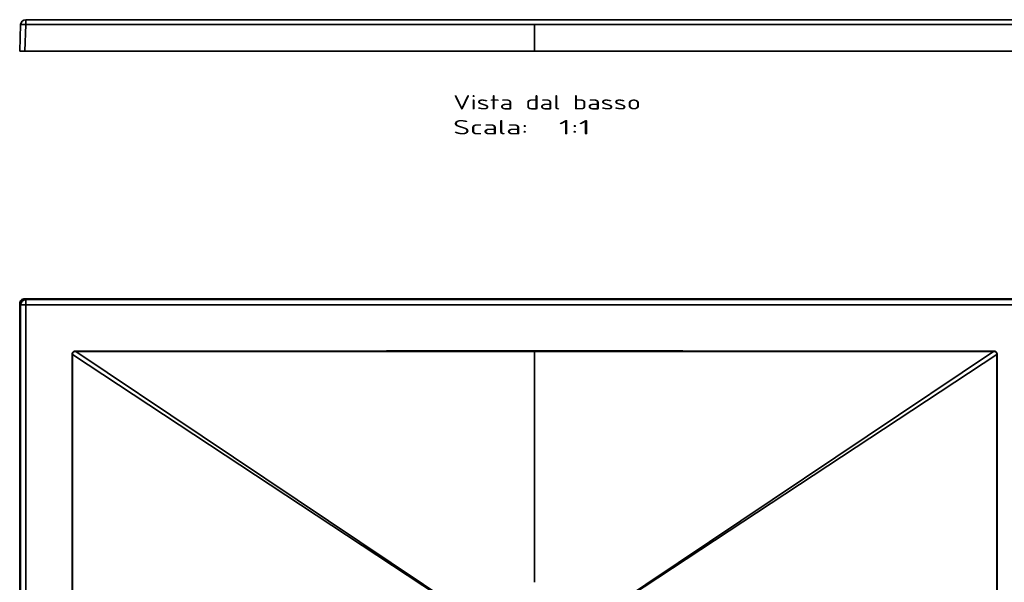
# Model space of a CAD drawing. Extents: x 94 to 1562, y -11 to 1313.
# Tile 2 of 3: x 94 to 1051, y 495 to 1042. Entities that reach past the tile are written whole.
import ezdxf
from ezdxf.enums import TextEntityAlignment as Align

# ---------------------------------------------------------------- set-up
doc = ezdxf.new("R2010")
doc.units = 0
doc.layers.get('0').update_dxf_attribs({"lineweight": 13})
doc.styles.get("Standard").update_dxf_attribs({"font": 'isocp.shx'})

# ---------------------------------------------------------------- blocks, each defined once
blk = doc.blocks.new('BLOCK31')
at = {"color": 7, "lineweight": 35}
for p, q in [((-500, 345), (-500, 0)), ((-495, 350), (0, 350)), ((0, 349.1), (-494.11, 349.1)), ((0, 349.1), (-494.11, 349.1)), ((495, 350), (0, 350)), ((0, 349.1), (494.11, 349.1)), ((494.11, 349.1), (0, 349.1)), ((-499.1, 344.11), (-499.1, 0)), ((-499.1, 344.11), (-499.1, 0)), ((-494.11, -344.11), (-494.11, 344.11)), ((494.11, 344.11), (-494.11, 344.11)), ((-494.11, 344.11), (-494.11, -344.11)), ((-494.11, 344.11), (494.11, 344.11)), ((-61.71, 41.37), (-445.64, 298.73)), ((-61.71, 41.37), (-445.64, 298.73)), ((0, 74.41), (0, 298.71)), ((0, 74.41), (0, 298.71)), ((61.71, 41.37), (445.64, 298.73)), ((61.71, 41.37), (445.64, 298.73)), ((-449.07, 0), (-449.07, 295.85)), ((-449.07, 295.85), (-449.07, 0)), ((-448.8, 295.85), (-448.8, 0)), ((-62.03, 40.89), (-448.8, 295.85)), ((-448.8, 295.85), (-448.8, 0)), ((-62.03, 40.89), (-448.8, 295.85)), ((62.03, 40.89), (448.8, 295.85)), ((62.03, 40.89), (448.8, 295.85)), ((448.8, 295.85), (448.8, 0)), ((448.8, 295.85), (448.8, 0)), ((449.07, 295.85), (449.07, 0)), ((449.07, 295.85), (449.07, 0))]:
    blk.add_line(p, q, dxfattribs=at)
at = {"color": 7, "lineweight": 35, "ltscale": 0.031699}
for p, q in [((-500, 345), (-499.1, 344.11)), ((-500, 345), (-499.1, 344.11)), ((-494.11, 349.1), (-495, 350)), ((-495, 350), (-494.11, 349.1))]:
    blk.add_line(p, q, dxfattribs=at)
at = {"color": 7, "lineweight": 35, "ltscale": 0.124925}
blk.add_line((-494.11, 349.1), (-494.11, 344.11), dxfattribs=at)
at = {"color": 7, "lineweight": 35, "ltscale": 0.124924}
for p, q in [((-494.11, 344.11), (-494.11, 349.1)), ((-499.1, 344.11), (-494.11, 344.11)), ((-494.11, 344.11), (-499.1, 344.11))]:
    blk.add_line(p, q, dxfattribs=at)
at = {"color": 7, "lineweight": 35, "ltscale": 0.022414}
blk.add_line((0, 349.1), (0, 350), dxfattribs=at)
blk.add_line((0, 349.1), (0, 350), dxfattribs=at)
at = {"color": 7, "lineweight": 35, "ltscale": 0.010035}
for p, q in [((-445.64, 298.73), (-445.64, 299.14)), ((445.64, 298.73), (445.64, 299.14))]:
    blk.add_line(p, q, dxfattribs=at)
at = {"color": 7, "lineweight": 35, "ltscale": 0.010034}
for p, q in [((-445.64, 298.73), (-445.64, 299.14)), ((445.64, 298.73), (445.64, 299.14))]:
    blk.add_line(p, q, dxfattribs=at)
at = {"color": 7, "lineweight": 35, "ltscale": 0.011333}
blk.add_line((0, 299.16), (0, 298.71), dxfattribs=at)
blk.add_line((0, 299.16), (0, 298.71), dxfattribs=at)
at = {"color": 7, "lineweight": 35, "ltscale": 0.006683}
for p, q in [((-448.8, 295.85), (-449.07, 295.85)), ((-448.8, 295.85), (-449.07, 295.85)), ((448.8, 295.85), (449.07, 295.85)), ((448.8, 295.85), (449.07, 295.85))]:
    blk.add_line(p, q, dxfattribs=at)
at = {"color": 7, "lineweight": 35}
for centre, start, end in [((-495, 345), 89.98424, 180.01576), ((-494.1, 344.1), 90.08523, 179.9152)]:
    blk.add_arc(centre, 5, start, end, dxfattribs=at)
blk.add_ellipse((-494.11, 344.11), major_axis=(3.54, 3.54), ratio=0.998783, start_param=0.786007, end_param=2.355586, dxfattribs=at)
for points, knots in [([(-449.07, 295.85), (-449.07, 296.19), (-449.02, 296.54), (-448.92, 296.88), (-448.69, 297.44), (-448.34, 297.93), (-448.17, 298.13), (-447.85, 298.42), (-447.48, 298.66), (-447.32, 298.74), (-446.91, 298.94), (-446.47, 299.06), (-446.2, 299.11), (-445.92, 299.14), (-445.64, 299.14)], [0, 0, 0, 0, 0, 0, 2.440699, 2.440699, 2.440699, 4.263484, 4.263484, 4.263484, 5.528967, 5.528967, 5.528967, 7.504363, 7.504363, 7.504363, 7.504363, 7.504363, 7.504363]), ([(-445.64, 299.14), (-445.75, 299.14), (-445.85, 299.13), (-445.96, 299.12), (-446.18, 299.1), (-446.39, 299.06), (-446.49, 299.04), (-446.9, 298.94), (-447.28, 298.78), (-447.56, 298.63), (-447.91, 298.37), (-448.2, 298.07), (-448.27, 297.99), (-448.41, 297.83), (-448.53, 297.65), (-448.59, 297.56), (-448.69, 297.37), (-448.78, 297.18), (-448.82, 297.08), (-448.9, 296.87), (-448.96, 296.67), (-448.99, 296.56), (-449.02, 296.41), (-449.04, 296.25), (-449.05, 296.2), (-449.06, 296.13), (-449.06, 296.05), (-449.06, 296.03), (-449.07, 295.97), (-449.07, 295.92), (-449.07, 295.9), (-449.07, 295.87), (-449.07, 295.85)], [0, 0, 0, 0, 0, 0, 0.748676, 0.748676, 0.748676, 1.488025, 1.488025, 1.488025, 3.686875, 3.686875, 3.686875, 4.426671, 4.426671, 4.426671, 5.17017, 5.17017, 5.17017, 5.913546, 5.913546, 5.913546, 6.658328, 6.658328, 6.658328, 7.009939, 7.009939, 7.009939, 7.185766, 7.185766, 7.185766, 7.361592, 7.361592, 7.361592, 7.361592, 7.361592, 7.361592]), ([(-445.64, 298.73), (-445.74, 298.75), (-445.83, 298.76), (-445.94, 298.77), (-446.13, 298.77), (-446.33, 298.76), (-446.42, 298.74), (-446.71, 298.69), (-446.99, 298.61), (-447.16, 298.54), (-447.43, 298.41), (-447.67, 298.24), (-447.75, 298.18), (-447.9, 298.05), (-448.04, 297.92), (-448.11, 297.84), (-448.23, 297.69), (-448.35, 297.53), (-448.4, 297.44), (-448.49, 297.27), (-448.58, 297.08), (-448.61, 296.99), (-448.68, 296.8), (-448.73, 296.61), (-448.76, 296.51), (-448.78, 296.36), (-448.8, 296.22), (-448.8, 296.17), (-448.8, 296.1), (-448.81, 296.03), (-448.81, 296.01), (-448.81, 295.96), (-448.8, 295.92), (-448.8, 295.89), (-448.8, 295.87), (-448.8, 295.85)], [0, 0, 0, 0, 0, 0, 0.717052, 0.717052, 0.717052, 1.424268, 1.424268, 1.424268, 2.832582, 2.832582, 2.832582, 3.542371, 3.542371, 3.542371, 4.254572, 4.254572, 4.254572, 4.969938, 4.969938, 4.969938, 5.688275, 5.688275, 5.688275, 6.408816, 6.408816, 6.408816, 6.743464, 6.743464, 6.743464, 6.91081, 6.91081, 6.91081, 7.078155, 7.078155, 7.078155, 7.078155, 7.078155, 7.078155]), ([(-445.64, 298.73), (-445.83, 298.77), (-446.03, 298.78), (-446.23, 298.77), (-446.62, 298.72), (-446.99, 298.61), (-447.17, 298.53), (-447.44, 298.4), (-447.68, 298.23), (-447.76, 298.17), (-447.87, 298.08), (-447.98, 297.98), (-448.01, 297.94), (-448.08, 297.87), (-448.15, 297.79), (-448.18, 297.76), (-448.39, 297.48), (-448.56, 297.17), (-448.67, 296.88), (-448.78, 296.5), (-448.81, 296.11), (-448.81, 296.02), (-448.81, 295.94), (-448.8, 295.85)], [0, 0, 0, 0, 0, 0, 1.135554, 1.135554, 1.135554, 2.242095, 2.242095, 2.242095, 2.802782, 2.802782, 2.802782, 3.086344, 3.086344, 3.086344, 3.369906, 3.369906, 3.369906, 5.062471, 5.062471, 5.062471, 5.568729, 5.568729, 5.568729, 5.568729, 5.568729, 5.568729]), ([(-445.64, 299.14), (-441.18, 299.14), (-436.73, 299.14), (-432.28, 299.14), (-425.61, 299.14), (-418.95, 299.14), (-416.73, 299.14), (-412.29, 299.14), (-407.85, 299.14), (-405.63, 299.14), (-396.75, 299.14), (-387.87, 299.14), (-381.21, 299.14), (-373.39, 299.14), (-365.57, 299.14), (-364.57, 299.14), (-362.32, 299.14), (-360.08, 299.14), (-358.97, 299.14), (-356.51, 299.14), (-354.05, 299.14), (-353.84, 299.14), (-349.15, 299.14), (-344.46, 299.14), (-341.1, 299.14), (-336.59, 299.14), (-332.08, 299.14), (-331.12, 299.14), (-328.87, 299.14), (-326.68, 299.14), (-325.61, 299.14), (-322.41, 299.14), (-319.25, 299.14), (-317.17, 299.14), (-313.72, 299.14), (-310.21, 299.14), (-309.62, 299.14), (-307.26, 299.14), (-304.89, 299.14), (-303.78, 299.14), (-301.34, 299.14), (-298.9, 299.14), (-298.6, 299.14), (-296.24, 299.14), (-293.81, 299.14), (-292.68, 299.14), (-290.22, 299.14), (-287.77, 299.14), (-287.58, 299.14), (-284.76, 299.14), (-282.24, 299.14), (-281.19, 299.14), (-278.88, 299.15), (-276.57, 299.15), (-275.82, 299.15), (-273.49, 299.15), (-271.16, 299.15), (-270.04, 299.15), (-267.51, 299.15), (-265, 299.15), (-265.04, 299.15), (-258.07, 299.15), (-251.11, 299.15), (-245.55, 299.15), (-238.82, 299.15), (-232.08, 299.15), (-231.19, 299.15), (-228.86, 299.15), (-226.49, 299.15), (-225.28, 299.15), (-222.56, 299.15), (-219.93, 299.15), (-220.55, 299.15), (-211.18, 299.15), (-201.77, 299.15), (-193.88, 299.15), (-183.89, 299.15), (-173.92, 299.15), (-171.29, 299.15), (-166.92, 299.15), (-162.54, 299.15), (-160.31, 299.15), (-156.64, 299.15), (-152.98, 299.15), (-153.13, 299.15), (-149.71, 299.15), (-147.63, 299.15), (-145.75, 299.15), (-143.04, 299.16), (-140.35, 299.16), (-141.83, 299.16), (-139.37, 299.16), (-136.65, 299.16), (-134.71, 299.16), (-127.14, 299.16), (-119.57, 299.16), (-112.83, 299.16), (-105.01, 299.16), (-97.2, 299.16), (-96.31, 299.16), (-94.12, 299.16), (-91.95, 299.16), (-90.9, 299.16), (-88.96, 299.16), (-86.99, 299.16), (-84.85, 299.16), (-82.9, 299.16), (-80.95, 299.16), (-79.84, 299.16), (-63.31, 299.16), (-46.72, 299.16), (-30.92, 299.16), (-15.47, 299.16), (0, 299.16)], [0, 0, 0, 0, 0, 0, 31.471032, 31.471032, 31.471032, 47.206548, 47.206548, 47.206548, 62.942065, 62.942065, 62.942065, 110.148579, 110.148579, 110.148579, 118.212123, 118.212123, 118.212123, 126.07988, 126.07988, 126.07988, 135.542885, 135.542885, 135.542885, 159.153397, 159.153397, 159.153397, 167.292913, 167.292913, 167.292913, 175.164281, 175.164281, 175.164281, 191.017405, 191.017405, 191.017405, 199.813074, 199.813074, 199.813074, 207.682711, 207.682711, 207.682711, 217.007836, 217.007836, 217.007836, 224.877576, 224.877576, 224.877576, 234.279069, 234.279069, 234.279069, 242.150965, 242.150965, 242.150965, 250.654455, 250.654455, 250.654455, 258.524893, 258.524893, 258.524893, 268.472492, 268.472492, 268.472492, 307.970074, 307.970074, 307.970074, 316.265137, 316.265137, 316.265137, 324.091393, 324.091393, 324.091393, 335.082438, 335.082438, 335.082438, 390.376617, 390.376617, 390.376617, 405.483443, 405.483443, 405.483443, 421.276097, 421.276097, 421.276097, 431.408851, 431.408851, 431.408851, 438.080905, 438.080905, 438.080905, 450.546949, 450.546949, 450.546949, 456.975373, 456.975373, 456.975373, 504.266906, 504.266906, 504.266906, 512.534171, 512.534171, 512.534171, 520.47675, 520.47675, 520.47675, 526.497616, 526.497616, 526.497616, 534.355785, 534.355785, 534.355785, 644.052639, 644.052639, 644.052639, 644.052639, 644.052639, 644.052639]), ([(0, 299.16), (-8.84, 299.16), (-17.68, 299.16), (-26.52, 299.16), (-41.21, 299.16), (-55.89, 299.16), (-61.88, 299.16), (-71.46, 299.16), (-81.01, 299.16), (-85.3, 299.16), (-98.67, 299.16), (-112.04, 299.16), (-121.92, 299.16), (-132.09, 299.16), (-142.31, 299.16), (-143.02, 299.16), (-144.06, 299.16), (-145.1, 299.15), (-145.65, 299.15), (-146.73, 299.15), (-147.82, 299.15), (-148.36, 299.15), (-149.49, 299.15), (-150.62, 299.15), (-151, 299.15), (-153.75, 299.15), (-156.51, 299.15), (-158.68, 299.15), (-163.16, 299.15), (-167.64, 299.15), (-170.36, 299.15), (-181.36, 299.15), (-192.39, 299.15), (-201.23, 299.15), (-211.81, 299.15), (-222.35, 299.15), (-224, 299.15), (-230.49, 299.15), (-236.97, 299.15), (-241.57, 299.15), (-249.58, 299.15), (-257.59, 299.15), (-260.85, 299.15), (-267.62, 299.15), (-274.4, 299.15), (-277.76, 299.15), (-281.65, 299.14), (-285.54, 299.14), (-286.13, 299.14), (-288.49, 299.14), (-290.87, 299.14), (-292.73, 299.14), (-294.96, 299.14), (-297.19, 299.14), (-297.57, 299.14), (-301.05, 299.14), (-304.55, 299.14), (-307.66, 299.14), (-315.08, 299.14), (-322.51, 299.14), (-325.8, 299.14), (-336.32, 299.14), (-346.84, 299.14), (-353.04, 299.14), (-361.33, 299.14), (-369.61, 299.14), (-371.6, 299.14), (-378.67, 299.14), (-385.73, 299.14), (-390.67, 299.14), (-399.09, 299.14), (-407.49, 299.14), (-408.62, 299.14), (-418.08, 299.14), (-427.56, 299.14), (-433.57, 299.14), (-439.59, 299.14), (-445.64, 299.14)], [0, 0, 0, 0, 0, 0, 62.769027, 62.769027, 62.769027, 104.35936, 104.35936, 104.35936, 130.980357, 130.980357, 130.980357, 199.862671, 199.862671, 199.862671, 203.394792, 203.394792, 203.394792, 207.227009, 207.227009, 207.227009, 211.059222, 211.059222, 211.059222, 215.18351, 215.18351, 215.18351, 230.512343, 230.512343, 230.512343, 246.706841, 246.706841, 246.706841, 307.938818, 307.938818, 307.938818, 321.095284, 321.095284, 321.095284, 353.812857, 353.812857, 353.812857, 378.101937, 378.101937, 378.101937, 401.888854, 401.888854, 401.888854, 405.599398, 405.599398, 405.599398, 418.522958, 418.522958, 418.522958, 421.193439, 421.193439, 421.193439, 443.014547, 443.014547, 443.014547, 473.171275, 473.171275, 473.171275, 516.592364, 516.592364, 516.592364, 531.446873, 531.446873, 531.446873, 566.470585, 566.470585, 566.470585, 591.072299, 591.072299, 591.072299, 633.610103, 633.610103, 633.610103, 633.610103, 633.610103, 633.610103]), ([(0, 298.71), (-8.84, 298.71), (-17.68, 298.71), (-26.53, 298.71), (-44.2, 298.71), (-61.85, 298.71), (-70.66, 298.71), (-82.52, 298.71), (-94.37, 298.71), (-96.72, 298.71), (-102.69, 298.71), (-108.66, 298.71), (-111.57, 298.71), (-119.07, 298.71), (-126.58, 298.71), (-131.17, 298.71), (-136.5, 298.71), (-141.84, 298.71), (-142.33, 298.71), (-144.46, 298.71), (-146.59, 298.71), (-148.04, 298.71), (-150.67, 298.72), (-153.3, 298.72), (-155.29, 298.72), (-157.93, 298.72), (-160.58, 298.72), (-161.97, 298.72), (-166.32, 298.72), (-170.66, 298.72), (-173.39, 298.72), (-185.41, 298.72), (-197.44, 298.72), (-206.67, 298.72), (-218.11, 298.72), (-229.54, 298.72), (-231.63, 298.72), (-239.46, 298.72), (-247.28, 298.72), (-252.73, 298.72), (-259.99, 298.72), (-267.26, 298.72), (-269.08, 298.72), (-272.72, 298.72), (-276.36, 298.72), (-278.18, 298.72), (-280.9, 298.73), (-283.62, 298.73), (-284.96, 298.73), (-286.85, 298.73), (-288.74, 298.73), (-289.73, 298.73), (-291.72, 298.73), (-293.71, 298.73), (-294.7, 298.73), (-296.19, 298.73), (-297.68, 298.73), (-298.17, 298.73), (-299.16, 298.73), (-300.15, 298.73), (-300.65, 298.73), (-306.43, 298.73), (-312.22, 298.73), (-316.24, 298.73), (-329.6, 298.73), (-342.96, 298.73), (-351.07, 298.73), (-362.13, 298.73), (-373.17, 298.73), (-376.18, 298.73), (-385.15, 298.73), (-394.11, 298.73), (-400.05, 298.73), (-412.72, 298.73), (-425.39, 298.73), (-432.15, 298.73), (-438.89, 298.73), (-445.64, 298.73)], [0, 0, 0, 0, 0, 0, 51.067064, 51.067064, 51.067064, 102.040195, 102.040195, 102.040195, 119.718511, 119.718511, 119.718511, 136.586538, 136.586538, 136.586538, 163.089058, 163.089058, 163.089058, 167.406445, 167.406445, 167.406445, 175.35786, 175.35786, 175.35786, 182.537594, 182.537594, 182.537594, 190.572147, 190.572147, 190.572147, 207.503061, 207.503061, 207.503061, 259.652307, 259.652307, 259.652307, 273.350429, 273.350429, 273.350429, 304.843083, 304.843083, 304.843083, 315.34053, 315.34053, 315.34053, 325.837977, 325.837977, 325.837977, 331.007355, 331.007355, 331.007355, 336.695162, 336.695162, 336.695162, 342.382941, 342.382941, 342.382941, 345.226831, 345.226831, 345.226831, 348.070721, 348.070721, 348.070721, 378.440383, 378.440383, 378.440383, 424.636328, 424.636328, 424.636328, 441.978313, 441.978313, 441.978313, 476.289701, 476.289701, 476.289701, 515.097314, 515.097314, 515.097314, 515.097314, 515.097314, 515.097314]), ([(0, 298.71), (-8.84, 298.71), (-17.68, 298.71), (-26.52, 298.71), (-41.21, 298.71), (-55.89, 298.71), (-61.88, 298.71), (-71.46, 298.71), (-81.01, 298.71), (-85.3, 298.71), (-98.67, 298.71), (-112.04, 298.71), (-121.92, 298.71), (-132.09, 298.71), (-142.31, 298.71), (-143.02, 298.71), (-144.06, 298.71), (-145.1, 298.71), (-145.65, 298.71), (-146.73, 298.71), (-147.82, 298.71), (-148.36, 298.71), (-149.49, 298.72), (-150.62, 298.72), (-151, 298.72), (-153.75, 298.72), (-156.51, 298.72), (-158.68, 298.72), (-163.16, 298.72), (-167.64, 298.72), (-170.36, 298.72), (-181.36, 298.72), (-192.39, 298.72), (-201.23, 298.72), (-211.81, 298.72), (-222.35, 298.72), (-224, 298.72), (-230.49, 298.72), (-236.97, 298.72), (-241.57, 298.72), (-249.58, 298.72), (-257.59, 298.72), (-260.85, 298.72), (-267.62, 298.72), (-274.4, 298.72), (-277.76, 298.72), (-281.65, 298.73), (-285.54, 298.73), (-286.13, 298.73), (-288.49, 298.73), (-290.87, 298.73), (-292.73, 298.73), (-294.96, 298.73), (-297.19, 298.73), (-297.57, 298.73), (-301.05, 298.73), (-304.55, 298.73), (-307.66, 298.73), (-315.08, 298.73), (-322.51, 298.73), (-325.8, 298.73), (-336.32, 298.73), (-346.84, 298.73), (-353.04, 298.73), (-361.33, 298.73), (-369.61, 298.73), (-371.6, 298.73), (-378.67, 298.73), (-385.73, 298.73), (-390.67, 298.73), (-399.09, 298.73), (-407.49, 298.73), (-408.62, 298.73), (-418.08, 298.73), (-427.56, 298.73), (-433.57, 298.73), (-439.59, 298.73), (-445.64, 298.73)], [0, 0, 0, 0, 0, 0, 62.769016, 62.769016, 62.769016, 104.359343, 104.359343, 104.359343, 130.980461, 130.980461, 130.980461, 199.862971, 199.862971, 199.862971, 203.394809, 203.394809, 203.394809, 207.226996, 207.226996, 207.226996, 211.059179, 211.059179, 211.059179, 215.183446, 215.183446, 215.183446, 230.512159, 230.512159, 230.512159, 246.706663, 246.706663, 246.706663, 307.938556, 307.938556, 307.938556, 321.095048, 321.095048, 321.095048, 353.812653, 353.812653, 353.812653, 378.10178, 378.10178, 378.10178, 401.888689, 401.888689, 401.888689, 405.599237, 405.599237, 405.599237, 418.522779, 418.522779, 418.522779, 421.193258, 421.193258, 421.193258, 443.014353, 443.014353, 443.014353, 473.170972, 473.170972, 473.170972, 516.59205, 516.59205, 516.59205, 531.446562, 531.446562, 531.446562, 566.470273, 566.470273, 566.470273, 591.072548, 591.072548, 591.072548, 633.610407, 633.610407, 633.610407, 633.610407, 633.610407, 633.610407]), ([(0, 299.16), (8.86, 299.16), (17.72, 299.16), (26.6, 299.16), (43.27, 299.16), (59.92, 299.16), (67.68, 299.16), (76.27, 299.16), (84.85, 299.16), (86.99, 299.16), (88.96, 299.16), (90.9, 299.16), (91.95, 299.16), (94.12, 299.16), (96.31, 299.16), (97.2, 299.16), (105.01, 299.16), (112.83, 299.16), (119.57, 299.16), (127.14, 299.16), (134.71, 299.16), (136.65, 299.16), (139.37, 299.16), (141.83, 299.16), (140.35, 299.16), (143.04, 299.16), (145.75, 299.15), (147.63, 299.15), (149.71, 299.15), (153.13, 299.15), (152.98, 299.15), (156.64, 299.15), (160.31, 299.15), (162.54, 299.15), (166.92, 299.15), (171.29, 299.15), (173.92, 299.15), (183.89, 299.15), (193.88, 299.15), (201.77, 299.15), (211.18, 299.15), (220.56, 299.15), (219.92, 299.15), (222.55, 299.15), (225.28, 299.15), (226.49, 299.15), (228.86, 299.15), (231.19, 299.15), (232.08, 299.15), (238.82, 299.15), (245.56, 299.15), (251.11, 299.15), (258.07, 299.15), (265.04, 299.15), (265, 299.15), (267.51, 299.15), (270.04, 299.15), (271.16, 299.15), (273.49, 299.15), (275.82, 299.15), (276.57, 299.15), (278.88, 299.15), (281.19, 299.14), (282.24, 299.14), (284.76, 299.14), (287.58, 299.14), (287.77, 299.14), (290.22, 299.14), (292.68, 299.14), (293.81, 299.14), (296.24, 299.14), (298.6, 299.14), (298.9, 299.14), (301.34, 299.14), (303.78, 299.14), (304.89, 299.14), (307.26, 299.14), (309.62, 299.14), (310.21, 299.14), (313.72, 299.14), (317.17, 299.14), (319.25, 299.14), (322.41, 299.14), (325.61, 299.14), (326.68, 299.14), (328.87, 299.14), (331.12, 299.14), (332.08, 299.14), (336.59, 299.14), (341.1, 299.14), (344.46, 299.14), (349.15, 299.14), (353.84, 299.14), (354.05, 299.14), (356.51, 299.14), (358.97, 299.14), (360.08, 299.14), (362.32, 299.14), (364.57, 299.14), (365.57, 299.14), (373.39, 299.14), (381.21, 299.14), (387.87, 299.14), (396.75, 299.14), (405.63, 299.14), (407.85, 299.14), (412.29, 299.14), (416.73, 299.14), (418.95, 299.14), (425.61, 299.14), (432.28, 299.14), (436.73, 299.14), (441.18, 299.14), (445.64, 299.14)], [0, 0, 0, 0, 0, 0, 62.865128, 62.865128, 62.865128, 117.872137, 117.872137, 117.872137, 123.892477, 123.892477, 123.892477, 131.835095, 131.835095, 131.835095, 140.102346, 140.102346, 140.102346, 187.394238, 187.394238, 187.394238, 193.822665, 193.822665, 193.822665, 206.288371, 206.288371, 206.288371, 212.961939, 212.961939, 212.961939, 223.093846, 223.093846, 223.093846, 238.886587, 238.886587, 238.886587, 253.994009, 253.994009, 253.994009, 309.288106, 309.288106, 309.288106, 320.312128, 320.312128, 320.312128, 328.138356, 328.138356, 328.138356, 336.433058, 336.433058, 336.433058, 375.930581, 375.930581, 375.930581, 385.881717, 385.881717, 385.881717, 393.752146, 393.752146, 393.752146, 402.255716, 402.255716, 402.255716, 410.127602, 410.127602, 410.127602, 419.528488, 419.528488, 419.528488, 427.398218, 427.398218, 427.398218, 436.722624, 436.722624, 436.722624, 444.592251, 444.592251, 444.592251, 453.391554, 453.391554, 453.391554, 469.244679, 469.244679, 469.244679, 477.116038, 477.116038, 477.116038, 485.255598, 485.255598, 485.255598, 508.866082, 508.866082, 508.866082, 518.328719, 518.328719, 518.328719, 526.196469, 526.196469, 526.196469, 534.260191, 534.260191, 534.260191, 581.466663, 581.466663, 581.466663, 597.202166, 597.202166, 597.202166, 612.937669, 612.937669, 612.937669, 644.408673, 644.408673, 644.408673, 644.408673, 644.408673, 644.408673]), ([(0, 299.16), (8.84, 299.16), (17.68, 299.16), (26.52, 299.16), (41.21, 299.16), (55.89, 299.16), (61.88, 299.16), (71.46, 299.16), (81.01, 299.16), (85.3, 299.16), (98.67, 299.16), (112.04, 299.16), (121.92, 299.16), (132.09, 299.16), (142.31, 299.16), (143.02, 299.16), (144.06, 299.16), (145.1, 299.15), (145.65, 299.15), (146.73, 299.15), (147.82, 299.15), (148.36, 299.15), (149.49, 299.15), (150.62, 299.15), (151, 299.15), (153.75, 299.15), (156.51, 299.15), (158.68, 299.15), (163.16, 299.15), (167.64, 299.15), (170.36, 299.15), (181.36, 299.15), (192.39, 299.15), (201.23, 299.15), (211.81, 299.15), (222.35, 299.15), (224, 299.15), (230.49, 299.15), (236.97, 299.15), (241.57, 299.15), (249.58, 299.15), (257.59, 299.15), (260.85, 299.15), (267.62, 299.15), (274.4, 299.15), (277.76, 299.15), (281.65, 299.14), (285.54, 299.14), (286.13, 299.14), (288.49, 299.14), (290.87, 299.14), (292.73, 299.14), (294.96, 299.14), (297.19, 299.14), (297.57, 299.14), (301.05, 299.14), (304.55, 299.14), (307.66, 299.14), (315.08, 299.14), (322.51, 299.14), (325.8, 299.14), (336.32, 299.14), (346.84, 299.14), (353.04, 299.14), (361.33, 299.14), (369.6, 299.14), (371.6, 299.14), (378.67, 299.14), (385.73, 299.14), (390.67, 299.14), (399.09, 299.14), (407.49, 299.14), (408.62, 299.14), (418.08, 299.14), (427.56, 299.14), (433.57, 299.14), (439.59, 299.14), (445.64, 299.14)], [0, 0, 0, 0, 0, 0, 62.769027, 62.769027, 62.769027, 104.35936, 104.35936, 104.35936, 130.980357, 130.980357, 130.980357, 199.862671, 199.862671, 199.862671, 203.394792, 203.394792, 203.394792, 207.227009, 207.227009, 207.227009, 211.059222, 211.059222, 211.059222, 215.18351, 215.18351, 215.18351, 230.512343, 230.512343, 230.512343, 246.706841, 246.706841, 246.706841, 307.938818, 307.938818, 307.938818, 321.095284, 321.095284, 321.095284, 353.812857, 353.812857, 353.812857, 378.101937, 378.101937, 378.101937, 401.888854, 401.888854, 401.888854, 405.599398, 405.599398, 405.599398, 418.522958, 418.522958, 418.522958, 421.193439, 421.193439, 421.193439, 443.014547, 443.014547, 443.014547, 473.171275, 473.171275, 473.171275, 516.592364, 516.592364, 516.592364, 531.446873, 531.446873, 531.446873, 566.470585, 566.470585, 566.470585, 591.072299, 591.072299, 591.072299, 633.610103, 633.610103, 633.610103, 633.610103, 633.610103, 633.610103]), ([(0, 298.71), (8.84, 298.71), (17.68, 298.71), (26.52, 298.71), (41.21, 298.71), (55.89, 298.71), (61.88, 298.71), (71.46, 298.71), (81.01, 298.71), (85.3, 298.71), (98.67, 298.71), (112.04, 298.71), (121.92, 298.71), (132.09, 298.71), (142.31, 298.71), (143.02, 298.71), (144.06, 298.71), (145.1, 298.71), (145.65, 298.71), (146.73, 298.71), (147.82, 298.71), (148.36, 298.71), (149.49, 298.72), (150.62, 298.72), (151, 298.72), (153.75, 298.72), (156.51, 298.72), (158.68, 298.72), (163.16, 298.72), (167.64, 298.72), (170.36, 298.72), (181.36, 298.72), (192.39, 298.72), (201.23, 298.72), (211.81, 298.72), (222.35, 298.72), (224, 298.72), (230.49, 298.72), (236.97, 298.72), (241.57, 298.72), (249.58, 298.72), (257.59, 298.72), (260.85, 298.72), (267.62, 298.72), (274.4, 298.72), (277.76, 298.72), (281.65, 298.73), (285.54, 298.73), (286.13, 298.73), (288.49, 298.73), (290.87, 298.73), (292.73, 298.73), (294.96, 298.73), (297.19, 298.73), (297.57, 298.73), (301.05, 298.73), (304.55, 298.73), (307.66, 298.73), (315.08, 298.73), (322.51, 298.73), (325.8, 298.73), (336.32, 298.73), (346.84, 298.73), (353.04, 298.73), (361.33, 298.73), (369.6, 298.73), (371.6, 298.73), (378.67, 298.73), (385.73, 298.73), (390.67, 298.73), (399.09, 298.73), (407.49, 298.73), (408.62, 298.73), (418.08, 298.73), (427.56, 298.73), (433.57, 298.73), (439.59, 298.73), (445.64, 298.73)], [0, 0, 0, 0, 0, 0, 62.769016, 62.769016, 62.769016, 104.359343, 104.359343, 104.359343, 130.980461, 130.980461, 130.980461, 199.862971, 199.862971, 199.862971, 203.394809, 203.394809, 203.394809, 207.226996, 207.226996, 207.226996, 211.059179, 211.059179, 211.059179, 215.183446, 215.183446, 215.183446, 230.512159, 230.512159, 230.512159, 246.706663, 246.706663, 246.706663, 307.938556, 307.938556, 307.938556, 321.095048, 321.095048, 321.095048, 353.812653, 353.812653, 353.812653, 378.10178, 378.10178, 378.10178, 401.888689, 401.888689, 401.888689, 405.599237, 405.599237, 405.599237, 418.522779, 418.522779, 418.522779, 421.193258, 421.193258, 421.193258, 443.014353, 443.014353, 443.014353, 473.170972, 473.170972, 473.170972, 516.59205, 516.59205, 516.59205, 531.446562, 531.446562, 531.446562, 566.470273, 566.470273, 566.470273, 591.072548, 591.072548, 591.072548, 633.610407, 633.610407, 633.610407, 633.610407, 633.610407, 633.610407]), ([(0, 298.71), (8.84, 298.71), (17.68, 298.71), (26.53, 298.71), (44.2, 298.71), (61.85, 298.71), (70.66, 298.71), (82.52, 298.71), (94.37, 298.71), (96.72, 298.71), (102.69, 298.71), (108.66, 298.71), (111.57, 298.71), (119.07, 298.71), (126.58, 298.71), (131.17, 298.71), (136.5, 298.71), (141.84, 298.71), (142.33, 298.71), (144.46, 298.71), (146.59, 298.71), (148.04, 298.71), (150.67, 298.72), (153.3, 298.72), (155.29, 298.72), (157.93, 298.72), (160.58, 298.72), (161.97, 298.72), (166.32, 298.72), (170.66, 298.72), (173.39, 298.72), (185.41, 298.72), (197.44, 298.72), (206.67, 298.72), (218.11, 298.72), (229.54, 298.72), (231.63, 298.72), (239.46, 298.72), (247.28, 298.72), (252.73, 298.72), (259.99, 298.72), (267.26, 298.72), (269.08, 298.72), (272.72, 298.72), (276.36, 298.72), (278.18, 298.72), (280.9, 298.73), (283.62, 298.73), (284.96, 298.73), (286.85, 298.73), (288.74, 298.73), (289.73, 298.73), (291.72, 298.73), (293.71, 298.73), (294.7, 298.73), (296.19, 298.73), (297.68, 298.73), (298.17, 298.73), (299.16, 298.73), (300.15, 298.73), (300.65, 298.73), (306.43, 298.73), (312.22, 298.73), (316.24, 298.73), (329.6, 298.73), (342.96, 298.73), (351.07, 298.73), (362.13, 298.73), (373.17, 298.73), (376.18, 298.73), (385.15, 298.73), (394.11, 298.73), (400.05, 298.73), (412.72, 298.73), (425.39, 298.73), (432.15, 298.73), (438.89, 298.73), (445.64, 298.73)], [0, 0, 0, 0, 0, 0, 51.067064, 51.067064, 51.067064, 102.040194, 102.040194, 102.040194, 119.718535, 119.718535, 119.718535, 136.586562, 136.586562, 136.586562, 163.089086, 163.089086, 163.089086, 167.406469, 167.406469, 167.406469, 175.357882, 175.357882, 175.357882, 182.537576, 182.537576, 182.537576, 190.572127, 190.572127, 190.572127, 207.503043, 207.503043, 207.503043, 259.652291, 259.652291, 259.652291, 273.350406, 273.350406, 273.350406, 304.843061, 304.843061, 304.843061, 315.340508, 315.340508, 315.340508, 325.837955, 325.837955, 325.837955, 331.007449, 331.007449, 331.007449, 336.695257, 336.695257, 336.695257, 342.383037, 342.383037, 342.383037, 345.226927, 345.226927, 345.226927, 348.070818, 348.070818, 348.070818, 378.440467, 378.440467, 378.440467, 424.636407, 424.636407, 424.636407, 441.978392, 441.978392, 441.978392, 476.289779, 476.289779, 476.289779, 515.097397, 515.097397, 515.097397, 515.097397, 515.097397, 515.097397]), ([(445.64, 299.14), (445.83, 299.14), (446.02, 299.12), (446.2, 299.1), (446.74, 299), (447.24, 298.8), (447.56, 298.63), (448.14, 298.21), (448.57, 297.64), (448.74, 297.33), (448.93, 296.84), (449.04, 296.34), (449.06, 296.17), (449.07, 296.01), (449.07, 295.85)], [0, 0, 0, 0, 0, 0, 1.336272, 1.336272, 1.336272, 3.860533, 3.860533, 3.860533, 6.353718, 6.353718, 6.353718, 7.503824, 7.503824, 7.503824, 7.503824, 7.503824, 7.503824]), ([(445.64, 299.14), (445.75, 299.14), (445.85, 299.13), (445.96, 299.12), (446.18, 299.1), (446.39, 299.06), (446.49, 299.04), (446.9, 298.94), (447.28, 298.78), (447.56, 298.63), (447.91, 298.37), (448.2, 298.07), (448.27, 297.99), (448.41, 297.83), (448.53, 297.65), (448.59, 297.56), (448.69, 297.37), (448.78, 297.18), (448.82, 297.08), (448.9, 296.87), (448.96, 296.67), (448.99, 296.56), (449.02, 296.41), (449.04, 296.25), (449.05, 296.2), (449.06, 296.13), (449.06, 296.05), (449.06, 296.03), (449.07, 295.97), (449.07, 295.92), (449.07, 295.9), (449.07, 295.87), (449.07, 295.85)], [0, 0, 0, 0, 0, 0, 0.748676, 0.748676, 0.748676, 1.488025, 1.488025, 1.488025, 3.686875, 3.686875, 3.686875, 4.426671, 4.426671, 4.426671, 5.17017, 5.17017, 5.17017, 5.913546, 5.913546, 5.913546, 6.658328, 6.658328, 6.658328, 7.009939, 7.009939, 7.009939, 7.185766, 7.185766, 7.185766, 7.361592, 7.361592, 7.361592, 7.361592, 7.361592, 7.361592]), ([(445.64, 298.73), (445.83, 298.77), (446.03, 298.78), (446.23, 298.77), (446.62, 298.72), (446.99, 298.61), (447.17, 298.53), (447.44, 298.4), (447.68, 298.23), (447.76, 298.17), (447.87, 298.08), (447.98, 297.98), (448.01, 297.94), (448.08, 297.87), (448.15, 297.79), (448.18, 297.76), (448.39, 297.48), (448.56, 297.17), (448.67, 296.88), (448.78, 296.5), (448.81, 296.11), (448.81, 296.02), (448.81, 295.94), (448.8, 295.85)], [0, 0, 0, 0, 0, 0, 1.135554, 1.135554, 1.135554, 2.242095, 2.242095, 2.242095, 2.802782, 2.802782, 2.802782, 3.086344, 3.086344, 3.086344, 3.369906, 3.369906, 3.369906, 5.062471, 5.062471, 5.062471, 5.568729, 5.568729, 5.568729, 5.568729, 5.568729, 5.568729]), ([(445.64, 298.73), (445.74, 298.75), (445.83, 298.76), (445.94, 298.77), (446.13, 298.77), (446.33, 298.76), (446.42, 298.74), (446.71, 298.69), (446.99, 298.61), (447.16, 298.54), (447.43, 298.41), (447.67, 298.24), (447.75, 298.18), (447.9, 298.05), (448.04, 297.92), (448.11, 297.84), (448.23, 297.69), (448.35, 297.53), (448.4, 297.44), (448.49, 297.27), (448.58, 297.08), (448.61, 296.99), (448.68, 296.8), (448.73, 296.61), (448.76, 296.51), (448.78, 296.36), (448.8, 296.22), (448.8, 296.17), (448.8, 296.1), (448.81, 296.03), (448.81, 296.01), (448.81, 295.96), (448.8, 295.92), (448.8, 295.89), (448.8, 295.87), (448.8, 295.85)], [0, 0, 0, 0, 0, 0, 0.717052, 0.717052, 0.717052, 1.424268, 1.424268, 1.424268, 2.832582, 2.832582, 2.832582, 3.542371, 3.542371, 3.542371, 4.254572, 4.254572, 4.254572, 4.969938, 4.969938, 4.969938, 5.688275, 5.688275, 5.688275, 6.408816, 6.408816, 6.408816, 6.743464, 6.743464, 6.743464, 6.91081, 6.91081, 6.91081, 7.078155, 7.078155, 7.078155, 7.078155, 7.078155, 7.078155])]:
    blk.add_open_spline(points, degree=5, knots=knots, dxfattribs=at)
blk = doc.blocks.new('BLOCK32')
at = {"color": 7, "lineweight": 13}
for s, p, p2 in [('Vista dal basso', (-79.08, -56.8), (103.08, -56.8)), ('Scala:', (-79.08, -80.99), (-6.22, -80.99)), ('  1:1', (-6.22, -80.99), (54.5, -80.99))]:
    blk.add_text(s, height=14, dxfattribs=at).set_placement(p, p2, align=Align.FIT)
blk = doc.blocks.new('BLOCK33')
at = {"color": 7, "lineweight": 35, "ltscale": 0.120638}
for p, q in [((-494.11, 30.5), (-494.11, 25.67)), ((-494.11, 25.67), (-494.11, 30.5))]:
    blk.add_line(p, q, dxfattribs=at)
at = {"color": 7, "lineweight": 35}
for p, q in [((-494.11, 30.5), (494.11, 30.5)), ((494.11, 30.5), (-494.11, 30.5)), ((-499.1, 25.67), (-500, 0)), ((-500, 0), (-499.1, 25.67)), ((-499.1, 25.67), (-500, 0)), ((-500, 0), (-499.1, 25.67)), ((-495, 0), (-494.11, 25.67)), ((-495, 0), (-494.11, 25.67)), ((0, 25.67), (-494.11, 25.67)), ((-494.11, 25.67), (0, 25.67)), ((0, 25.67), (0, 0)), ((0, 25.67), (494.11, 25.67)), ((0, 25.67), (0, 0)), ((0, 25.67), (494.11, 25.67)), ((-495, 0), (0, 0)), ((-495, 0), (0, 0)), ((495, 0), (0, 0)), ((495, 0), (0, 0))]:
    blk.add_line(p, q, dxfattribs=at)
at = {"color": 7, "lineweight": 35, "ltscale": 0.124924}
for p, q in [((-500, 0), (-495, 0)), ((-495, 0), (-500, 0))]:
    blk.add_line(p, q, dxfattribs=at)
at = {"color": 7, "lineweight": 35}
blk.add_arc((-494.11, 25.5), 5, 90, 178, dxfattribs=at)
blk.add_arc((-494.11, 25.5), 5, 90, 178, dxfattribs=at)
blk.add_ellipse((-494.11, 25.5), major_axis=(-5, 0.17), ratio=0.034878, start_param=4.713607, end_param=6.283185, dxfattribs=at)
blk.add_open_spline([(-494.11, 25.67), (-495.01, 25.71), (-495.91, 25.73), (-496.78, 25.75), (-497.92, 25.75), (-498.68, 25.73), (-498.86, 25.72), (-499.02, 25.71), (-499.09, 25.69), (-499.1, 25.68), (-499.1, 25.68), (-499.1, 25.67)], degree=5, knots=[0, 0, 0, 0, 0, 0, 7.069393, 7.069393, 7.069393, 10.123269, 10.123269, 10.123269, 10.938386, 10.938386, 10.938386, 10.938386, 10.938386, 10.938386], dxfattribs=at)

msp = doc.modelspace()

# ---------------------------------------------------------------- block references
at = {"lineweight": 0}
for name, p in [('BLOCK33', (594.5, 1011.07)), ('BLOCK32', (594.5, 1011.07)), ('BLOCK31', (594.5, 420.5))]:
    msp.add_blockref(name, p, dxfattribs=at)

doc.saveas('drawing.dxf')
